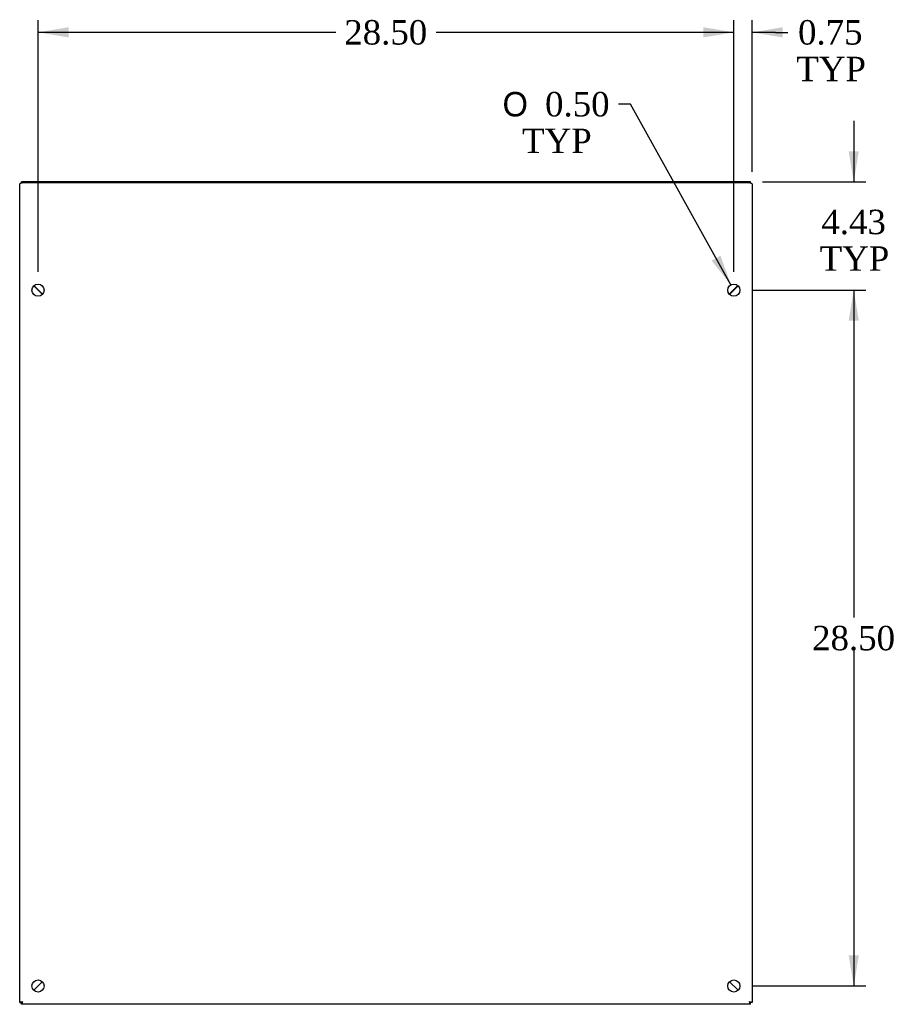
# Model space of a CAD drawing. Header units: inches. Extents: x 1 to 240, y -1 to 159.
# Tile 24 of 25: x 152 to 188, y 66 to 106. Entities that reach past the tile are written whole.
import ezdxf
from ezdxf.enums import TextEntityAlignment as Align

# ---------------------------------------------------------------- set-up
doc = ezdxf.new("R2010")
doc.units = ezdxf.units.IN
doc.header["$MEASUREMENT"] = 0
for name, color, linetype in [('COM70699-8', 7, 'Continuous'), ('COM70702-5', 7, 'Continuous'), ('COM70705-8', 7, 'Continuous'), ('Default', 7, 'Continuous')]:
    doc.layers.add(name, color=color, linetype=linetype)
doc.styles.add('SEACAD_Solid_Edge_ANSI1_Symbols', font='txt')
doc.styles.add('SEACAD_Times_New_Roman', font='times.ttf')
doc.dimstyles.new('HAMMOND_(STH_-_240x160)', dxfattribs={"dimtxt": 1, "dimasz": 1.25, "dimexe": 0.5, "dimexo": 0.5, "dimgap": 0.25, "dimtad": 0, "dimtih": 1, "dimtoh": 1, "dimzin": 0, "dimdsep": 46, "dimtxsty": 'SEACAD_Times_New_Roman', "dimblk1": '_SE_FILLED', "dimblk2": '_SE_FILLED', "dimsah": 1, "dimcen": 0.5, "dimadec": 0, "dimazin": 0, "dimtfac": 0.8, "dimtofl": 0, "dimtmove": 0, "dimatfit": 3, "dimfxl": 1, "dimtolj": 1, "dimtzin": 0, "dimarcsym": 0})

# ---------------------------------------------------------------- blocks, each defined once
blk = doc.blocks.new('SE5')
at = {"layer": 'COM70699-8', "color": 7, "linetype": 'Continuous'}
for p, q in [((152.487, 65.994), (152.487, 99.523)), ((182.379, 99.565), (152.595, 99.565)), ((182.487, 99.523), (182.487, 65.994)), ((153.414, 94.995), (153.061, 95.349)), ((181.913, 95.349), (181.559, 94.995)), ((153.413, 66.849), (153.06, 66.495)), ((153.06, 66.495), (153.413, 66.848)), ((181.913, 66.495), (181.56, 66.849)), ((181.56, 66.848), (181.913, 66.495)), ((152.487, 65.994), (152.559, 65.994)), ((152.559, 65.922), (152.559, 65.994)), ((182.414, 65.922), (152.559, 65.922)), ((182.414, 65.922), (182.414, 65.994)), ((182.487, 65.994), (182.415, 65.994))]:
    blk.add_line(p, q, dxfattribs=at)
for centre in [(153.237, 95.172), (181.737, 95.172), (153.237, 66.672), (181.737, 66.672)]:
    blk.add_circle(centre, 0.25, dxfattribs=at)
for points in [[(152.595, 99.565), (152.58, 99.562), (152.566, 99.558), (152.54, 99.551), (152.528, 99.547), (152.508, 99.54), (152.5, 99.537), (152.489, 99.53), (152.487, 99.526), (152.487, 99.523)], [(182.487, 99.523), (182.487, 99.526), (182.484, 99.53), (182.473, 99.537), (182.465, 99.54), (182.445, 99.547), (182.433, 99.551), (182.407, 99.558), (182.393, 99.562), (182.379, 99.565)], [(152.487, 65.994), (152.487, 65.997), (152.489, 66), (152.5, 66.006), (152.508, 66.009), (152.528, 66.015), (152.54, 66.018), (152.566, 66.024), (152.58, 66.027), (152.595, 66.03)], [(152.559, 65.994), (152.559, 65.997), (152.559, 66), (152.563, 66.006), (152.566, 66.009), (152.572, 66.015), (152.576, 66.018), (152.585, 66.024), (152.59, 66.027), (152.595, 66.03)], [(152.595, 66.03), (152.592, 66.025), (152.589, 66.02), (152.583, 66.012), (152.58, 66.008), (152.574, 66.001), (152.571, 65.998), (152.565, 65.995), (152.562, 65.994), (152.559, 65.994)], [(152.595, 66.03), (152.592, 66.016), (152.589, 66.001), (152.583, 65.975), (152.58, 65.963), (152.574, 65.943), (152.571, 65.935), (152.565, 65.924), (152.562, 65.922), (152.559, 65.922)], [(182.379, 66.03), (182.383, 66.027), (182.388, 66.024), (182.397, 66.018), (182.401, 66.015), (182.407, 66.009), (182.41, 66.006), (182.414, 66), (182.415, 65.997), (182.415, 65.994)], [(182.379, 66.03), (182.393, 66.027), (182.407, 66.024), (182.433, 66.018), (182.445, 66.015), (182.465, 66.009), (182.473, 66.006), (182.484, 66), (182.487, 65.997), (182.487, 65.994)], [(182.414, 65.994), (182.411, 65.994), (182.408, 65.995), (182.402, 65.998), (182.399, 66.001), (182.393, 66.008), (182.391, 66.012), (182.385, 66.02), (182.382, 66.025), (182.379, 66.03)], [(182.414, 65.922), (182.411, 65.922), (182.408, 65.924), (182.402, 65.935), (182.399, 65.943), (182.393, 65.963), (182.391, 65.975), (182.385, 66.001), (182.382, 66.016), (182.379, 66.03)]]:
    blk.add_open_spline(points, degree=3, knots=[0, 0, 0, 0, 0.25, 0.25, 0.5, 0.5, 0.75, 0.75, 1, 1, 1, 1], dxfattribs=at)
at = {"layer": 'COM70702-5', "color": 7, "linetype": 'Continuous'}
for p, q in [((182.415, 99.605), (152.559, 99.605)), ((152.559, 99.556), (152.559, 99.605)), ((182.415, 99.556), (182.415, 99.605)), ((153.423, 95.005), (153.07, 95.358)), ((181.903, 95.358), (181.55, 95.005))]:
    blk.add_line(p, q, dxfattribs=at)
at = {"layer": 'COM70705-8', "color": 7, "linetype": 'Continuous'}
for p, q in [((153.272, 95.157), (153.272, 95.138)), ((153.344, 95.085), (153.344, 95.066)), ((181.63, 95.066), (181.63, 95.085)), ((181.702, 95.138), (181.702, 95.157)), ((153.272, 66.707), (153.272, 66.707)), ((153.344, 66.779), (153.344, 66.779)), ((181.63, 66.778), (181.63, 66.779)), ((181.702, 66.706), (181.702, 66.707))]:
    blk.add_line(p, q, dxfattribs=at)
blk = doc.blocks.new('DMBLK629')
at = {"layer": 'Default', "linetype": 'Continuous', "transparency": 16777216}
for points in [[(186.856, 100.855), (186.44, 100.855), (186.648, 99.605)], [(186.856, 93.922), (186.648, 95.172), (186.44, 93.922)]]:
    blk.add_hatch(color=7, dxfattribs=at).paths.add_polyline_path(points)
at = {"layer": 'Default', "color": 7, "linetype": 'Continuous', "transparency": 16777216}
for p, q in [((186.648, 102.105), (186.648, 99.605)), ((182.915, 99.605), (187.148, 99.605)), ((182.487, 95.172), (187.148, 95.172)), ((186.648, 95.172), (186.648, 92.672))]:
    blk.add_line(p, q, dxfattribs=at)
at = {"layer": 'Default', "color": 7, "linetype": 'Continuous', "transparency": 16777216, "style": 'SEACAD_Times_New_Roman'}
for s, p in [('4.43', (185.321, 98.467)), ('TYP', (185.25, 96.967))]:
    blk.add_text(s, height=1, dxfattribs=at).set_placement(p, align=Align.TOP_LEFT)
blk = doc.blocks.new('_SE_FILLED')
at = {"color": 0}
blk.add_line((0, 0), (-1, 0), dxfattribs=at)
blk.add_solid([(0, 0), (-1, -0.1665), (-1, 0.1665), (0, 0)], dxfattribs=at)
blk = doc.blocks.new('DMBLK630')
at = {"layer": 'Default', "linetype": 'Continuous', "transparency": 16777216}
for points in [[(186.856, 93.922), (186.648, 95.172), (186.44, 93.922)], [(186.856, 67.922), (186.44, 67.922), (186.648, 66.672)]]:
    blk.add_hatch(color=7, dxfattribs=at).paths.add_polyline_path(points)
at = {"layer": 'Default', "color": 7, "linetype": 'Continuous', "transparency": 16777216}
for p, q in [((182.487, 95.172), (187.148, 95.172)), ((186.648, 95.172), (186.648, 81.772)), ((186.648, 80.422), (186.648, 66.672)), ((182.487, 66.672), (187.148, 66.672))]:
    blk.add_line(p, q, dxfattribs=at)
at = {"layer": 'Default', "color": 7, "linetype": 'Continuous', "transparency": 16777216, "style": 'SEACAD_Times_New_Roman'}
blk.add_text('28.50', height=1, dxfattribs=at).set_placement((184.942, 81.422), align=Align.TOP_LEFT)
blk = doc.blocks.new('DMBLK631')
at = {"layer": 'Default', "linetype": 'Continuous', "transparency": 16777216}
for points in [[(180.487, 105.942), (180.487, 105.525), (181.737, 105.733)], [(183.737, 105.942), (182.487, 105.733), (183.737, 105.525)]]:
    blk.add_hatch(color=7, dxfattribs=at).paths.add_polyline_path(points)
at = {"layer": 'Default', "color": 7, "linetype": 'Continuous', "transparency": 16777216}
for p, q in [((181.737, 95.922), (181.737, 106.233)), ((182.487, 100.023), (182.487, 106.233)), ((181.737, 105.733), (179.237, 105.733)), ((183.444, 105.733), (182.487, 105.733)), ((183.444, 105.733), (183.944, 105.733))]:
    blk.add_line(p, q, dxfattribs=at)
at = {"layer": 'Default', "color": 7, "linetype": 'Continuous', "transparency": 16777216, "style": 'SEACAD_Times_New_Roman'}
for s, p in [('0.75', (184.366, 106.233)), ('TYP', (184.294, 104.733))]:
    blk.add_text(s, height=1, dxfattribs=at).set_placement(p, align=Align.TOP_LEFT)
blk = doc.blocks.new('DMBLK632')
at = {"layer": 'Default', "linetype": 'Continuous', "transparency": 16777216}
for points in [[(154.487, 105.942), (153.237, 105.733), (154.487, 105.525)], [(180.487, 105.942), (180.487, 105.525), (181.737, 105.733)]]:
    blk.add_hatch(color=7, dxfattribs=at).paths.add_polyline_path(points)
at = {"layer": 'Default', "color": 7, "linetype": 'Continuous', "transparency": 16777216}
for p, q in [((153.237, 95.922), (153.237, 106.233)), ((181.737, 95.922), (181.737, 106.233)), ((165.43, 105.733), (153.237, 105.733)), ((181.737, 105.733), (169.543, 105.733))]:
    blk.add_line(p, q, dxfattribs=at)
at = {"layer": 'Default', "color": 7, "linetype": 'Continuous', "transparency": 16777216, "style": 'SEACAD_Times_New_Roman'}
blk.add_text('28.50', height=1, dxfattribs=at).set_placement((165.78, 106.233), align=Align.TOP_LEFT)
blk = doc.blocks.new('DMBLK642')
at = {"layer": 'Default', "linetype": 'Continuous', "transparency": 16777216}
blk.add_hatch(color=7, dxfattribs=at).paths.add_polyline_path([(180.826, 96.382), (181.615, 95.39), (181.191, 96.584)])
at = {"layer": 'Default', "color": 7, "linetype": 'Continuous', "transparency": 16777216}
for p, q in [((177.508, 102.79), (177.008, 102.79)), ((181.615, 95.39), (177.508, 102.79))]:
    blk.add_line(p, q, dxfattribs=at)
for s, style, p in [('O', 'SEACAD_Solid_Edge_ANSI1_Symbols', (172.263, 103.29)), ('0.50', 'SEACAD_Times_New_Roman', (174.004, 103.29)), ('TYP', 'SEACAD_Times_New_Roman', (173.062, 101.79))]:
    blk.add_text(s, height=1, dxfattribs=dict(at, style=style)).set_placement(p, align=Align.TOP_LEFT)

msp = doc.modelspace()

# ---------------------------------------------------------------- block references
at = {"layer": 'Default'}
msp.add_blockref('SE5', (0, 0), dxfattribs=at)

# ---------------------------------------------------------------- dimensions: what is measured, and where the dimension line sits
at = {"layer": 'Default', "color": 7, "linetype": 'Continuous'}
dim = msp.add_linear_dim(base=(153.237, 105.733), p1=(181.737, 95.422), p2=(153.237, 95.422), text='\\A1;<>', dimstyle='HAMMOND_(STH_-_240x160)', dxfattribs=at)
dim.commit()
dim.dimension.update_dxf_attribs({"geometry": 'DMBLK632', "text_midpoint": (167.487, 105.733), "dimtype": 160})
dim = msp.add_linear_dim(base=(181.737, 105.733), p1=(182.487, 99.523), p2=(181.737, 95.422), text='\\A1;<>\\PTYP', dimstyle='HAMMOND_(STH_-_240x160)', override={"dimtmove": 1}, dxfattribs=at)
dim.commit()
dim.dimension.update_dxf_attribs({"geometry": 'DMBLK631', "text_midpoint": (183.944, 105.733), "dimtype": 160})
dim = msp.add_diameter_dim_2p(p1=(181.858, 94.953), p2=(181.615, 95.39), text='\\A1;<>\\PTYP', dimstyle='HAMMOND_(STH_-_240x160)', dxfattribs=at)
dim.commit()
dim.dimension.update_dxf_attribs({"geometry": 'DMBLK642', "text_midpoint": (177.008, 102.79), "dimtype": 163})
for p1, p2, angle, text, picture, middle, dimtype in [((182.415, 99.605), (181.987, 95.172), 90, '\\A1;<>\\PTYP', 'DMBLK629', (186.648, 97.967), 160), ((181.987, 95.172), (181.987, 66.672), 270, '\\A1;<>', 'DMBLK630', (186.648, 80.922), 161)]:
    dim = msp.add_linear_dim(base=(186.648, 95.172), p1=p1, p2=p2, angle=angle, text=text, dimstyle='HAMMOND_(STH_-_240x160)', dxfattribs=at)
    dim.commit()
    dim.dimension.update_dxf_attribs({"geometry": picture, "text_midpoint": middle, "dimtype": dimtype})

doc.saveas('drawing.dxf')
